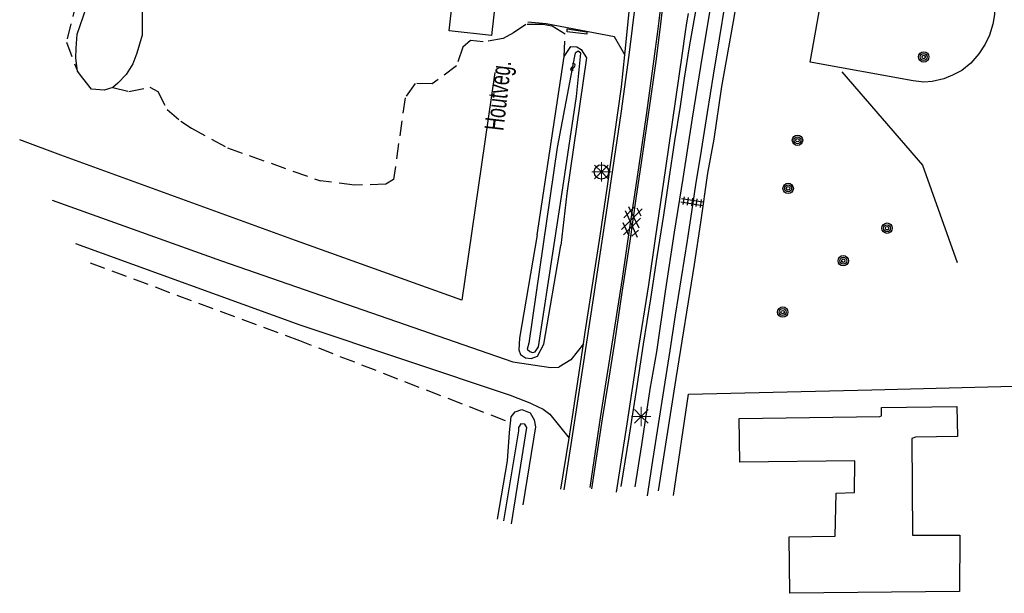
# Model space of a CAD drawing. Header units: metres. Extents: x 119757 to 244046, y 404148 to 811635.
# Tile 41 of 60: x 122411 to 122539, y 404395 to 404469. Entities that reach past the tile are written whole.
import ezdxf

# ---------------------------------------------------------------- set-up
doc = ezdxf.new("R2010")
doc.units = ezdxf.units.M
doc.linetypes.add('Houtwal', pattern=[3, 2, -1])
doc.layers.get('0').update_dxf_attribs({"linetype": 'CONTINUOUS'})
for name, color, linetype in [('4401', 7, 'CONTINUOUS'), ('4406', 7, 'CONTINUOUS'), ('4601', 172, 'CONTINUOUS'), ('B-AF-HEKW-GD', 47, 'Hekwerk'), ('B-AF-HOUT-GD', 74, 'Houtwal'), ('B-AF-MUUR-GD', 232, 'CONTINUOUS'), ('B-AF-RAST-GD', 47, 'Raster'), ('B-AF-SCHUT-GD', 47, 'Hekwerk'), ('B-BB-BORD-GD', 8, 'CONTINUOUS'), ('B-BP-BOOM-GD', 74, 'CONTINUOUS'), ('B-GB-BOUW-GD', 242, 'CONTINUOUS'), ('B-MK-BLOKLG-GD', 121, 'CONTINUOUS'), ('B-MK-STRP-GD', 121, 'CONTINUOUS'), ('B-OV-PAAL-GD', 63, 'CONTINUOUS'), ('B-TE-OND-GD', 8, 'CONTINUOUS'), ('B-TR-SLOO-GD', 142, 'CONTINUOUS'), ('B-VH-FPAD-GD', 13, 'CONTINUOUS'), ('B-VH-ONVH-GD', 13, 'CONTINUOUS'), ('B-VH-OVRG-GD', 13, 'CONTINUOUS'), ('B-VH-WEGN-GD', 13, 'CONTINUOUS'), ('L-AR-BLOCKS-GD', 8, 'CONTINUOUS'), ('L-AR-SYMB-GD', 8, 'CONTINUOUS')]:
    doc.layers.add(name, color=color, linetype=linetype)
doc.linetypes.add('Hekwerk', pattern='A,4,-1,[1,dgnlstyle.shx,S=0.004,R=0,X=0,Y=0],-1', length=6)
doc.linetypes.add('Raster', pattern='A,4,-1,[1,dgnlstyle.shx,S=0.004,R=0,X=0,Y=0],-1', length=6)

# ---------------------------------------------------------------- blocks, each defined once
blk = doc.blocks.new('2901')
for radius in [0.27, 0.18, 0.09]:
    blk.add_circle((0, 0), radius)
blk = doc.blocks.new('2701')
at = {"lineweight": 0}
for q in [(-0.353, 0.351), (0.001, 0.497), (0.355, 0.351), (-0.499, -0.003), (-0.352, -0.356), (0.501, -0.003), (0.001, -0.503), (0.355, -0.356)]:
    blk.add_line((0.001, -0.003), q, dxfattribs=at)
blk = doc.blocks.new('GV4', base_point=(119758.533414, 404407.573336))
at = {"layer": '4401'}
for points in [[(119758.533414, 404407.604586, 0), (119758.627164, 404407.667086, 0)], [(119758.533414, 404407.510836, 0), (119758.783414, 404407.667086, 0)], [(119758.533414, 404407.667086, 0), (119758.845914, 404407.479586, 0)], [(119758.533414, 404407.573336, 0), (119758.689664, 404407.479586, 0)], [(119758.595914, 404407.479586, 0), (119758.908414, 404407.667086, 0)], [(119758.658414, 404407.667086, 0), (119758.908414, 404407.510836, 0)], [(119758.752164, 404407.479586, 0), (119758.908414, 404407.573336, 0)], [(119758.814664, 404407.667086, 0), (119758.908414, 404407.604586, 0)]]:
    blk.add_polyline3d(points, dxfattribs=at)
blk = doc.blocks.new('OV2-4406', base_point=(119758.78532, 404407.573336))
at = {"layer": '4406'}
for points in [[(119758.78532, 404407.69279, 0), (119758.904774, 404407.69279, 0)], [(119758.81532, 404407.423336, 0), (119758.815183, 404407.722654, 0)], [(119758.87491, 404407.722654, 0), (119758.87532, 404407.423336, 0)], [(119758.78532, 404407.633063, 0), (119758.904774, 404407.633063, 0)], [(119758.78532, 404407.573336, 0), (119758.904774, 404407.573336, 0)], [(119758.78532, 404407.513609, 0), (119758.904774, 404407.513609, 0)], [(119758.78532, 404407.453882, 0), (119758.904774, 404407.453882, 0)]]:
    blk.add_polyline3d(points, dxfattribs=at)
blk = doc.blocks.new('2401')
blk.add_circle((0.001, -0.001), 0.375)
blk = doc.blocks.new('WATER', base_point=(119758.78532, 404407.573336))
at = {"layer": '4601'}
for points in [[(119758.28532, 404407.723336, 0), (119758.34782, 404407.785836, 0), (119758.47282, 404407.848336, 0), (119758.59782, 404407.848336, 0), (119758.72282, 404407.785836, 0), (119758.78532, 404407.723336, 0), (119758.84782, 404407.660836, 0), (119758.97282, 404407.598336, 0), (119759.09782, 404407.598336, 0), (119759.22282, 404407.660836, 0), (119759.28532, 404407.723336, 0)], [(119758.28532, 404407.423336, 0), (119758.34782, 404407.485836, 0), (119758.47282, 404407.548336, 0), (119758.59782, 404407.548336, 0), (119758.72282, 404407.485836, 0), (119758.78532, 404407.423336, 0), (119758.84782, 404407.360836, 0), (119758.97282, 404407.298336, 0), (119759.09782, 404407.298336, 0), (119759.22282, 404407.360836, 0), (119759.28532, 404407.423336, 0)]]:
    blk.add_polyline3d(points, dxfattribs=at)

msp = doc.modelspace()

# ---------------------------------------------------------------- linework, layer by layer
at = {"layer": 'B-AF-HEKW-GD'}
msp.add_lwpolyline([(122472.87, 404462.52), (122468.6, 404432.98), (122447.01, 404440.71), (122416.54, 404451.78), (122411.2, 404453.81)], dxfattribs=at)
at = {"layer": 'B-AF-HOUT-GD'}
for points in [[(122423.22, 404488.68), (122421.15, 404482.45), (122420.86, 404479.29), (122420.15, 404476.43), (122418.58, 404471.75), (122417.26, 404466.47), (122418.74, 404462.6)], [(122481.88, 404464.62), (122482, 404467.51), (122480.32, 404468.53), (122479.09, 404468.76), (122476.89, 404468.77), (122475.3, 404467.67), (122473.97, 404466.96), (122471.34, 404466.5), (122469.71, 404466.68), (122468.72, 404465.8), (122467.92, 404463.39), (122464.73, 404461.04), (122462.52, 404461.12), (122461.22, 404459.25), (122459.73, 404448.65), (122458.71, 404448.03), (122454.67, 404447.9), (122450.25, 404448.46)], [(122423.28, 404460.59), (122425.37, 404460.08), (122428.11, 404460.62), (122429.15, 404460.07), (122430.33, 404457.75), (122432.1, 404456.22), (122433.49, 404455.32), (122438.18, 404452.75), (122450.25, 404448.46)], [(122474.26, 404417.31), (122447.57, 404427.68), (122419.72, 404438.03)]]:
    msp.add_lwpolyline(points, dxfattribs=at)
at = {"layer": 'B-AF-MUUR-GD'}
msp.add_lwpolyline([(122484.8, 404467.5), (122482.28, 404467.81), (122482.25, 404468.22), (122484.83, 404467.79)], close=True, dxfattribs=at)
at = {"layer": 'B-AF-RAST-GD'}
msp.add_lwpolyline([(122517.91, 404462.6), (122528.38, 404450.51), (122532.9, 404437.85)], dxfattribs=at)
at = {"layer": 'B-AF-SCHUT-GD'}
msp.add_lwpolyline([(122496.08, 404407.6), (122498.03, 404420.77), (122521.82, 404421.32), (122541.87, 404421.85)], dxfattribs=at)
at = {"layer": 'B-GB-BOUW-GD'}
msp.add_lwpolyline([(122544.18, 404472.06), (122537.57, 404471.47), (122537.73, 404471.2), (122537.73, 404470.04), (122537.53, 404468.8), (122537.08, 404467.37), (122536.5, 404466.19), (122535.69, 404464.95), (122534.64, 404463.76), (122533.51, 404462.8), (122532.26, 404462.17), (122531.14, 404461.73), (122529.63, 404461.35), (122528.54, 404461.28), (122527.18, 404461.45), (122513.82, 404463.86), (122524.35, 404522.98), (122536.47, 404520.81), (122536.57, 404520.74), (122536.86, 404521.84), (122537.53, 404523.35), (122538.65, 404524.84), (122540.01, 404526.24)], dxfattribs=at)
for points in [[(122466.63, 404475.78), (122456.11, 404483.58), (122463.83, 404494), (122474.38, 404486.32), (122471.35, 404482.2), (122473.93, 404480.35), (122472.45, 404467.35), (122466.95, 404467.95), (122467.85, 404476.09), (122467.2, 404476.61)], [(122533.18, 404395.15), (122511.18, 404394.92), (122511.1, 404402.25), (122517.05, 404402.33), (122517.18, 404407.93), (122519.56, 404408.01), (122519.6, 404412.13), (122504.68, 404411.93), (122504.59, 404417.6), (122522.84, 404417.87), (122523.05, 404417.95), (122523.07, 404419.05), (122532.84, 404419.17), (122532.91, 404415.27), (122527.49, 404415.21), (122526.99, 404415.04), (122527.07, 404402.46), (122533.22, 404402.46)]]:
    msp.add_lwpolyline(points, close=True, dxfattribs=at)
at = {"layer": 'B-MK-BLOKLG-GD'}
msp.add_lwpolyline([(122502.74, 404471.42), (122501.99, 404466.89), (122501.21, 404462.18), (122500.43, 404457.34), (122499.67, 404452.41), (122498.93, 404447.97), (122498.52, 404445.32), (122497.82, 404440.73), (122497.06, 404435.89), (122496.29, 404431.05), (122495.58, 404426.43), (122494.82, 404421.52), (122494.07, 404416.82), (122493.36, 404412.18), (122492.64, 404407.57)], dxfattribs=at)
at = {"layer": 'B-MK-STRP-GD'}
for points in [[(122481.86, 404408.36), (122483.37, 404418.16), (122485.68, 404433.19), (122487.5, 404445.21), (122489.27, 404457.23), (122490.31, 404464.78), (122491.18, 404471.8), (122491.74, 404476.54), (122491.85, 404478.28), (122491.92, 404479.72), (122491.91, 404481.56)], [(122494.93, 404476.32), (122494.55, 404472.46), (122494.16, 404469.23)], [(122494.45, 404469.2), (122494.58, 404470.34), (122495.18, 404476.29)], [(122494.16, 404469.23), (122493.99, 404467.86), (122493.52, 404464.32)], [(122493.85, 404464.31), (122494.45, 404469.2)], [(122497.24, 404465.06), (122497.59, 404467.53), (122497.81, 404469), (122498.03, 404470.21)], [(122493.52, 404464.32), (122492.54, 404457.3), (122491.51, 404450.15), (122490.41, 404442.67), (122489.4, 404435.79), (122488.31, 404428.89), (122487.31, 404422.62)], [(122487.67, 404422.58), (122488.43, 404427.46), (122489.42, 404433.96), (122490.42, 404440.64), (122491.24, 404446.17), (122491.9, 404450.81), (122493.07, 404458.86), (122493.85, 404464.31)], [(122488.67, 404408.04), (122490.06, 404416.94), (122491.45, 404426.04), (122492.85, 404434.95), (122493.74, 404440.97), (122495.09, 404450.11), (122496.38, 404459.06), (122497.24, 404465.06)], [(122487.31, 404422.62), (122486.53, 404417.69)], [(122486.86, 404417.58), (122487.67, 404422.58)], [(122486.53, 404417.69), (122485.19, 404408.67)], [(122485.48, 404408.49), (122486.86, 404417.58)]]:
    msp.add_lwpolyline(points, dxfattribs=at)
at = {"layer": 'B-TR-SLOO-GD'}
for points in [[(122427.12, 404470.76), (122427.11, 404468.87), (122427.12, 404467.4), (122426.39, 404465.05), (122425.87, 404463.64), (122425.03, 404462.28), (122423.95, 404461.15), (122423.28, 404460.59), (122422.17, 404460.24), (122420.51, 404460.39), (122419.4, 404461.81), (122418.72, 404462.71), (122418.51, 404464.39), (122418.52, 404465.7), (122418.68, 404467.52), (122419.84, 404470.89)], [(122478.37, 404441.48), (122481.88, 404464.62), (122482.76, 404465.89), (122483.5, 404465.88), (122484.1, 404465.5), (122484.76, 404464.43), (122482.21, 404446.82), (122481.43, 404440.09)], [(122478.37, 404441.48), (122476.06, 404428.05), (122476.01, 404426.55), (122476.21, 404425.94), (122476.87, 404425.5), (122477.59, 404425.39), (122478.42, 404425.7), (122479.23, 404427.28), (122481.43, 404440.09)], [(122473.2, 404404.55), (122474.5, 404412.14), (122474.8, 404415.81), (122475.01, 404417.82), (122475.51, 404418.47), (122476.39, 404418.78), (122477.47, 404418.37), (122477.98, 404417.44), (122478.17, 404416.52), (122476.5, 404406.41)], [(122475.04, 404403.93), (122477.03, 404416.46), (122476.78, 404416.9), (122476.27, 404416.94), (122475.95, 404416.45), (122475.93, 404416.02), (122474.01, 404404.35)]]:
    msp.add_lwpolyline(points, dxfattribs=at)
msp.add_lwpolyline([(122478.54, 404426.93), (122479.84, 404435.39), (122481.71, 404447.54), (122483.47, 404459.41), (122484.02, 404465.04), (122483.69, 404465.3), (122483.29, 404465.03), (122483.2, 404464.65), (122480.95, 404452.8), (122477.27, 404427.39), (122477.07, 404426.61), (122477.42, 404426.3), (122477.76, 404426.19), (122478.09, 404426.28)], close=True, dxfattribs=at)
at = {"layer": 'B-VH-FPAD-GD'}
for points in [[(122505.15, 404477.17), (122503.82, 404469.15), (122502.31, 404460.71), (122501.31, 404453.86), (122500.5, 404449.48), (122499.59, 404443.07), (122498.73, 404437.6), (122496.36, 404422.8), (122494.07, 404408.22)], [(122491.09, 404408.74), (122491.96, 404414.18), (122493.04, 404421.42), (122493.9, 404426.28), (122495.01, 404434.11), (122496.2, 404441.8), (122497.32, 404448.76), (122498.53, 404456.6), (122499.62, 404463.31), (122500.8, 404470.35)]]:
    msp.add_lwpolyline(points, dxfattribs=at)
at = {"layer": 'B-VH-ONVH-GD'}
for points in [[(122415.43, 404445.96), (122437.38, 404438.08), (122475.22, 404424.99), (122480.15, 404424.25), (122481.18, 404424.3)], [(122477.67, 404419.5), (122474.92, 404420.58), (122447.6, 404429.72), (122418.5, 404440.28)], [(122484.38, 404427.3), (122482.73, 404425.21), (122481.18, 404424.3)], [(122477.67, 404419.5), (122479.14, 404418.82), (122480.03, 404418.16), (122482.51, 404415.08)]]:
    msp.add_lwpolyline(points, dxfattribs=at)
at = {"layer": 'B-VH-OVRG-GD'}
msp.add_lwpolyline([(122489.73, 404464.84), (122488.4, 404467.15), (122479.55, 404468.87), (122477.14, 404469.07)], dxfattribs=at)
at = {"layer": 'B-VH-WEGN-GD'}
for points in [[(122481.46, 404408.46), (122482.51, 404415.08), (122482.95, 404417.85), (122484.38, 404427.3), (122484.61, 404428.81), (122486.56, 404441.34), (122487.52, 404447.76), (122489.3, 404460.68), (122489.73, 404464.84), (122490.43, 404471.69)], [(122499.35, 404472.9), (122498.7, 404469.28), (122498.11, 404465.86), (122497.46, 404461.79), (122496.91, 404458.16), (122496.19, 404453.68), (122495.46, 404448.73), (122494.77, 404444), (122493.89, 404438.59), (122493.07, 404433.13), (122492.14, 404427.26), (122491.22, 404421.26), (122490.25, 404415.18), (122489.24, 404408.77)]]:
    msp.add_lwpolyline(points, dxfattribs=at)

# ---------------------------------------------------------------- block references
at = {"layer": 'B-BB-BORD-GD', "xscale": 2.5, "yscale": 2.5, "zscale": 2.5}
msp.add_blockref('2401', (122486.71, 404449.63), dxfattribs=at)
at = {"layer": 'B-BP-BOOM-GD', "xscale": 2.5, "yscale": 2.5, "zscale": 2.5}
for p in [(122528.55, 404464.55), (122512.16, 404453.74), (122510.95, 404447.49), (122523.79, 404442.32), (122518.1, 404438.1), (122510.24, 404431.43)]:
    msp.add_blockref('2901', p, dxfattribs=at)
at = {"layer": 'B-OV-PAAL-GD', "xscale": 2.5, "yscale": 2.5, "zscale": 2.5}
for p in [(122486.71, 404449.63), (122491.88, 404417.89)]:
    msp.add_blockref('2701', p, dxfattribs=at)
at = {"layer": 'L-AR-BLOCKS-GD', "yscale": 0.8, "rotation": 80.556679}
msp.add_blockref('WATER', (122483.02, 404463.22), dxfattribs=at)
at = {"layer": 'L-AR-SYMB-GD'}
for name, p, xscale, yscale, zscale, rotation in [('OV2-4406', (122498.55, 404446.21), 8.5, 9.5, 8.5, 260.868745), ('GV4', (122490.95, 404445.03), 10, 11.5, 10, 259.839497)]:
    msp.add_blockref(name, p, dxfattribs=dict(at, xscale=xscale, yscale=yscale, zscale=zscale, rotation=rotation))

# ---------------------------------------------------------------- texts
at = {"layer": 'B-TE-OND-GD', "width": 0.68}
msp.add_text('Houtveg.', height=2.5, rotation=83.494, dxfattribs=at).set_placement((122473.99, 404454.9))

doc.saveas('drawing.dxf')
